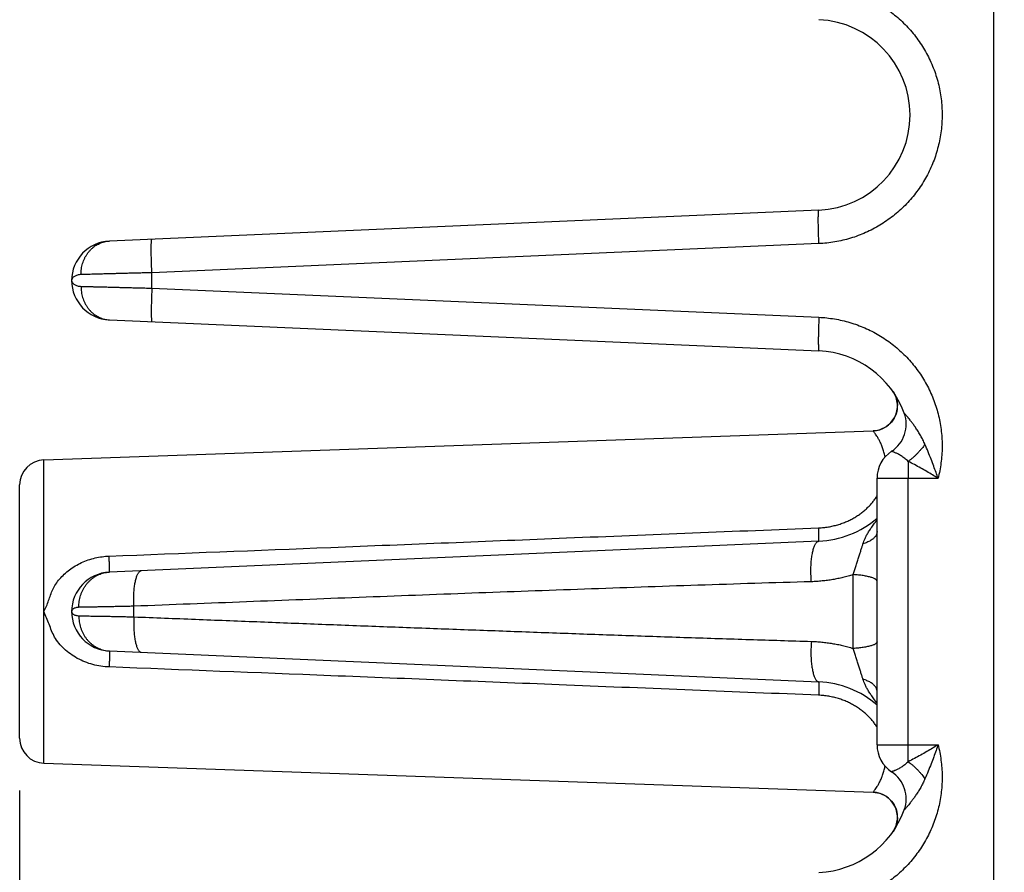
# Model space of a CAD drawing. Header units: inches. Extents: x 0 to 22, y 0 to 17.
# Tile 18 of 38: x 9.7 to 10.8, y 5.7 to 6.7. Entities that reach past the tile are written whole.
import ezdxf

# ---------------------------------------------------------------- set-up
doc = ezdxf.new("R2010")
doc.units = ezdxf.units.IN
doc.header["$LTSCALE"] = 1.21
doc.header["$MEASUREMENT"] = 0
doc.layers.get('0').update_dxf_attribs({"linetype": 'CONTINUOUS'})
doc.layers.add('DIMENSIONS', color=7, linetype='CONTINUOUS')
doc.styles.get("Standard").update_dxf_attribs({"font": 'txt', "width": 0.8})
doc.dimstyles.new('DIMSTYLE_1', dxfattribs={"dimtxt": 0.125, "dimasz": 0.18, "dimexe": 0.18, "dimexo": 0.0625, "dimgap": 0.09, "dimtad": 0, "dimtih": 1, "dimtoh": 1, "dimdec": 3, "dimzin": 4, "dimdsep": 46, "dimtxsty": 'STANDARD', "dimblk": '_FILLED', "dimblk1": '_FILLED', "dimblk2": '_FILLED', "dimcen": 0.09, "dimadec": 0, "dimazin": 0, "dimtp": 0.01, "dimtm": 0.01, "dimtfac": 1, "dimtdec": 3, "dimtofl": 0, "dimtmove": 0, "dimatfit": 3, "dimldrblk": '_FILLED', "dimfxl": 1, "dimtolj": 1, "dimtzin": 4, "dimarcsym": 0})

# ---------------------------------------------------------------- blocks, each defined once
blk = doc.blocks.new('_FILLED')
at = {"color": 0, "linetype": 'BYBLOCK'}
blk.add_solid([(0, 0), (-1, 0.1736), (-1, -0.1736)], dxfattribs=at)
blk = doc.blocks.new('*D5')
at = {"layer": 'DIMENSIONS', "color": 2, "linetype": 'CONTINUOUS'}
for p, q in [((12.6953, 6.5329), (12.6953, 2.6041)), ((9.6513, 5.7506), (9.6513, 2.6041)), ((9.6513, 2.7291), (10.4247, 2.7291)), ((12.6953, 2.7291), (11.8747, 2.7291))]:
    blk.add_line(p, q, dxfattribs=at)
at = {"layer": 'DIMENSIONS', "color": 2, "linetype": 'CONTINUOUS', "xscale": 0.18, "yscale": 0.18, "zscale": 0.18, "rotation": 180}
blk.add_blockref('_FILLED', (9.6513, 2.7291), dxfattribs=at)
at = {"layer": 'DIMENSIONS', "color": 2, "linetype": 'CONTINUOUS', "xscale": 0.18, "yscale": 0.18, "zscale": 0.18}
blk.add_blockref('_FILLED', (12.6953, 2.7291), dxfattribs=at)
at = {"layer": 'DIMENSIONS', "color": 2, "linetype": 'CONTINUOUS', "width": 0.8}
for s, p in [('[', (11.1122, 2.6666)), (']', (11.7122, 2.6666)), ('3.044', (10.4872, 2.6666)), ('77.32', (11.2122, 2.6666))]:
    blk.add_text(s, height=0.125, dxfattribs=at).set_placement(p)

msp = doc.modelspace()

# ---------------------------------------------------------------- linework, layer by layer
at = {"color": 7, "linetype": 'CONTINUOUS'}
for p, q in [((10.8133, 4.2291), (10.8133, 7.7791)), ((10.6046, 6.4431), (9.7583, 6.4061)), ((10.6046, 6.4031), (9.809, 6.3684)), ((9.809, 6.3499), (9.809, 6.3684)), ((9.7133, 6.3591), (9.7133, 6.3591)), ((9.809, 6.3499), (10.6046, 6.3152)), ((9.7583, 6.3122), (10.6046, 6.2752)), ((9.6803, 6.1452), (10.6692, 6.1797)), ((9.6803, 5.7831), (9.6803, 6.1452)), ((10.674, 5.8052), (10.674, 6.1231)), ((10.674, 6.1231), (10.7467, 6.1231)), ((10.7109, 5.8052), (10.7109, 6.1231)), ((9.6513, 5.8131), (9.6513, 6.1152)), ((10.6046, 6.0481), (9.7583, 6.0111)), ((10.6454, 5.9201), (10.6454, 6.0082)), ((9.7875, 5.9578), (9.7875, 5.9705)), ((9.7133, 5.9641), (9.7133, 5.9641)), ((9.7583, 5.9172), (10.6046, 5.8802)), ((10.674, 5.8052), (10.7467, 5.8052)), ((9.6803, 5.7831), (10.6692, 5.7486)), ((10.6692, 5.7486), (10.6716, 5.7484)), ((10.6743, 5.748), (10.6771, 5.7473)), ((10.687, 5.742), (10.6891, 5.7401)), ((10.6891, 5.7401), (10.691, 5.7381)), ((10.691, 5.7381), (10.6927, 5.7359)), ((10.6927, 5.7359), (10.6942, 5.7335)), ((10.6942, 5.7335), (10.6955, 5.731)), ((10.6955, 5.731), (10.6966, 5.7283)), ((10.6966, 5.7284), (10.6974, 5.7256)), ((10.6973, 5.7256), (10.6979, 5.7229)), ((10.6979, 5.7229), (10.6981, 5.7201)), ((10.6981, 5.7201), (10.6982, 5.7172)), ((10.6966, 5.709), (10.6956, 5.7063)), ((10.6974, 5.7117), (10.6966, 5.709)), ((10.6979, 5.7145), (10.6974, 5.7117)), ((10.6982, 5.7173), (10.6979, 5.7144)), ((10.6943, 5.7038), (10.693, 5.7018)), ((10.6956, 5.7064), (10.6943, 5.7038))]:
    msp.add_line(p, q, dxfattribs=at)
for points in [[(10.6928, 6.2268), (10.6943, 6.2245), (10.6956, 6.222), (10.6966, 6.2193), (10.6974, 6.2166), (10.6979, 6.2139), (10.6982, 6.211), (10.6981, 6.2082), (10.6979, 6.2054), (10.6974, 6.2027), (10.6966, 6.1999), (10.6955, 6.1973), (10.6942, 6.1948), (10.6927, 6.1924), (10.691, 6.1902), (10.6891, 6.1881), (10.687, 6.1863), (10.6847, 6.1846), (10.6823, 6.1832), (10.6797, 6.182)], [(10.6797, 6.182), (10.6771, 6.181), (10.6743, 6.1803), (10.6716, 6.1799), (10.6692, 6.1797)], [(10.6716, 5.7484), (10.6743, 5.748), (10.6771, 5.7473), (10.6797, 5.7463)], [(10.6797, 5.7463), (10.6823, 5.7451), (10.6847, 5.7437), (10.687, 5.742)]]:
    msp.add_lwpolyline(points, dxfattribs=at)
for centre, radius, start, end in [((10.5996, 6.5566), 0.1137, 272.5, 87.5), ((9.7603, 6.3591), 0.047, 92.4972, 267.4997), ((10.5996, 6.1616), 0.1137, 20.1643, 87.5), ((10.6682, 6.2097), 0.03, 271.9987, 34.3471), ((10.6701, 6.1875), 0.0386, 303.3294, 20.1662), ((10.7125, 6.1231), 0.0386, 123.3294, 180), ((9.6813, 6.1152), 0.03, 92, 180), ((10.5996, 6.1616), 0.1137, 272.5, 310.828), ((9.7603, 5.9641), 0.047, 92.5, 267.5), ((10.5996, 5.7666), 0.1137, 49.1718, 87.5), ((9.6813, 5.8131), 0.03, 180, 268), ((10.7125, 5.8052), 0.0386, 180, 236.6706), ((10.6701, 5.7407), 0.0386, 339.8341, 56.6706), ((10.6682, 5.7186), 0.03, 325.6798, 88.002), ((10.5996, 5.7666), 0.1137, 272.5, 339.8358)]:
    msp.add_arc(centre, radius, start, end, dxfattribs=at)
for points, knots in [([(10.6046, 6.7102), (10.6078, 6.7101), (10.6142, 6.7096), (10.6237, 6.7083), (10.6331, 6.7064), (10.6423, 6.7039), (10.6514, 6.7008), (10.6603, 6.6972), (10.669, 6.693), (10.6773, 6.6883), (10.6854, 6.6831), (10.6931, 6.6774), (10.7005, 6.6712), (10.7074, 6.6646), (10.7139, 6.6576), (10.72, 6.6502), (10.7256, 6.6424), (10.7307, 6.6343), (10.7352, 6.6259), (10.7393, 6.6172), (10.7428, 6.6083), (10.7457, 6.5992), (10.7481, 6.5899), (10.7498, 6.5805), (10.751, 6.571), (10.7516, 6.5614), (10.7516, 6.5518), (10.751, 6.5423), (10.7498, 6.5328), (10.748, 6.5234), (10.7457, 6.5141), (10.7428, 6.505), (10.7393, 6.4961), (10.7352, 6.4874), (10.7306, 6.479), (10.7256, 6.4709), (10.72, 6.4631), (10.7139, 6.4557), (10.7074, 6.4486), (10.7004, 6.442), (10.6931, 6.4359), (10.6854, 6.4302), (10.6773, 6.425), (10.669, 6.4203), (10.6603, 6.4161), (10.6514, 6.4125), (10.6423, 6.4094), (10.6331, 6.4069), (10.6237, 6.405), (10.6142, 6.4037), (10.6078, 6.4032), (10.6046, 6.4031)], [0, 0, 0, 0, 0.020384, 0.040817, 0.061273, 0.081726, 0.102164, 0.122596, 0.143028, 0.163459, 0.183886, 0.204306, 0.224722, 0.245133, 0.26554, 0.285944, 0.306343, 0.326738, 0.34713, 0.36752, 0.387907, 0.408293, 0.428677, 0.44906, 0.469443, 0.489826, 0.510208, 0.530591, 0.550974, 0.571357, 0.591742, 0.612127, 0.632514, 0.652903, 0.673295, 0.693689, 0.714087, 0.734489, 0.754895, 0.775305, 0.795719, 0.816139, 0.836565, 0.856995, 0.877426, 0.897856, 0.918294, 0.938746, 0.959197, 0.979624, 1, 1, 1, 1]), ([(10.6046, 6.4031), (10.6045, 6.4043), (10.6045, 6.4066), (10.6043, 6.41), (10.6042, 6.4134), (10.6041, 6.4167), (10.604, 6.4199), (10.604, 6.423), (10.6039, 6.4259), (10.6039, 6.4287), (10.6039, 6.4313), (10.6039, 6.4336), (10.6039, 6.4357), (10.604, 6.4376), (10.604, 6.4392), (10.6041, 6.4405), (10.6042, 6.4416), (10.6043, 6.4424), (10.6044, 6.4428), (10.6045, 6.4431), (10.6046, 6.4431)], [0, 0, 0, 0, 0.086901, 0.173129, 0.258031, 0.340963, 0.421297, 0.498426, 0.571764, 0.640759, 0.704887, 0.763666, 0.816653, 0.863452, 0.903716, 0.937151, 0.963528, 0.982695, 0.994642, 1, 1, 1, 1]), ([(9.7245, 6.3661), (9.7245, 6.3673), (9.7246, 6.3695), (9.7249, 6.3729), (9.7255, 6.3762), (9.7264, 6.3795), (9.7275, 6.3827), (9.7288, 6.3857), (9.7304, 6.3886), (9.7322, 6.3913), (9.7341, 6.3939), (9.7363, 6.3962), (9.7386, 6.3984), (9.7411, 6.4003), (9.7438, 6.4019), (9.7465, 6.4033), (9.7494, 6.4045), (9.7523, 6.4053), (9.7553, 6.4059), (9.7573, 6.4061), (9.7583, 6.4061)], [0, 0, 0, 0, 0.058843, 0.117555, 0.176052, 0.234253, 0.292085, 0.349484, 0.406398, 0.462787, 0.518625, 0.573904, 0.628629, 0.682822, 0.736524, 0.789787, 0.842681, 0.895286, 0.947693, 1, 1, 1, 1]), ([(9.809, 6.3684), (9.8089, 6.3695), (9.8088, 6.3718), (9.8087, 6.3753), (9.8086, 6.3787), (9.8085, 6.382), (9.8084, 6.3852), (9.8083, 6.3883), (9.8083, 6.3912), (9.8083, 6.394), (9.8082, 6.3965), (9.8083, 6.3989), (9.8083, 6.401), (9.8083, 6.4029), (9.8084, 6.4045), (9.8085, 6.4058), (9.8086, 6.4068), (9.8087, 6.4076), (9.8088, 6.4081), (9.8089, 6.4083), (9.809, 6.4083)], [0, 0, 0, 0, 0.086901, 0.173129, 0.258031, 0.340963, 0.421298, 0.498426, 0.571765, 0.640759, 0.704888, 0.763667, 0.816654, 0.863453, 0.903716, 0.937152, 0.963529, 0.982695, 0.994642, 1, 1, 1, 1]), ([(9.7245, 6.3661), (9.7238, 6.3661), (9.7223, 6.366), (9.7202, 6.3656), (9.7183, 6.3649), (9.7166, 6.364), (9.7152, 6.363), (9.7141, 6.3618), (9.7135, 6.3605), (9.7133, 6.3596), (9.7133, 6.3592)], [0, 0, 0, 0, 0.154146, 0.304815, 0.448153, 0.58107, 0.701671, 0.810222, 0.908679, 1, 1, 1, 1]), ([(9.809, 6.3684), (9.8068, 6.3683), (9.8024, 6.3682), (9.796, 6.368), (9.7895, 6.3678), (9.7832, 6.3677), (9.7771, 6.3675), (9.771, 6.3674), (9.7652, 6.3672), (9.7596, 6.3671), (9.7542, 6.3669), (9.749, 6.3668), (9.7442, 6.3667), (9.7396, 6.3665), (9.7353, 6.3664), (9.7314, 6.3663), (9.7278, 6.3662), (9.7256, 6.3662), (9.7245, 6.3661)], [0, 0, 0, 0, 0.077517, 0.15446, 0.230479, 0.305247, 0.378453, 0.449795, 0.518978, 0.585714, 0.649721, 0.710728, 0.768473, 0.822707, 0.873189, 0.919698, 0.962031, 1, 1, 1, 1]), ([(9.7133, 6.3591), (9.7133, 6.3587), (9.7135, 6.3578), (9.7141, 6.3565), (9.7152, 6.3553), (9.7166, 6.3542), (9.7183, 6.3534), (9.7202, 6.3527), (9.7223, 6.3523), (9.7238, 6.3522), (9.7245, 6.3521)], [0, 0, 0, 0, 0.090414, 0.189012, 0.297597, 0.418302, 0.551295, 0.694711, 0.845551, 1, 1, 1, 1]), ([(9.7245, 6.3521), (9.7245, 6.351), (9.7246, 6.3487), (9.7249, 6.3454), (9.7255, 6.342), (9.7264, 6.3388), (9.7275, 6.3356), (9.7288, 6.3326), (9.7304, 6.3297), (9.7322, 6.3269), (9.7341, 6.3244), (9.7363, 6.322), (9.7386, 6.3199), (9.7411, 6.318), (9.7438, 6.3163), (9.7465, 6.3149), (9.7494, 6.3138), (9.7523, 6.313), (9.7553, 6.3124), (9.7573, 6.3122), (9.7583, 6.3122)], [0, 0, 0, 0, 0.058842, 0.117555, 0.176052, 0.234253, 0.292085, 0.349484, 0.406397, 0.462786, 0.518625, 0.573904, 0.628628, 0.682822, 0.736523, 0.789786, 0.84268, 0.895286, 0.947693, 1, 1, 1, 1]), ([(9.7245, 6.3521), (9.7256, 6.3521), (9.7278, 6.3521), (9.7314, 6.352), (9.7353, 6.3519), (9.7396, 6.3517), (9.7442, 6.3516), (9.749, 6.3515), (9.7542, 6.3514), (9.7596, 6.3512), (9.7652, 6.3511), (9.771, 6.3509), (9.7771, 6.3508), (9.7832, 6.3506), (9.7895, 6.3504), (9.796, 6.3503), (9.8024, 6.3501), (9.8068, 6.35), (9.809, 6.3499)], [0, 0, 0, 0, 0.037969, 0.080302, 0.126811, 0.177293, 0.231526, 0.289271, 0.350278, 0.414285, 0.481021, 0.550204, 0.621546, 0.694753, 0.76952, 0.84554, 0.922483, 1, 1, 1, 1]), ([(9.809, 6.3499), (9.8089, 6.3488), (9.8088, 6.3465), (9.8087, 6.343), (9.8086, 6.3396), (9.8085, 6.3363), (9.8084, 6.3331), (9.8083, 6.33), (9.8083, 6.3271), (9.8083, 6.3243), (9.8082, 6.3218), (9.8083, 6.3194), (9.8083, 6.3173), (9.8083, 6.3154), (9.8084, 6.3138), (9.8085, 6.3125), (9.8086, 6.3114), (9.8087, 6.3107), (9.8088, 6.3102), (9.8089, 6.31), (9.809, 6.31)], [0, 0, 0, 0, 0.086901, 0.173129, 0.258031, 0.340963, 0.421298, 0.498426, 0.571765, 0.640759, 0.704888, 0.763667, 0.816654, 0.863453, 0.903716, 0.937152, 0.963529, 0.982695, 0.994642, 1, 1, 1, 1]), ([(10.6046, 6.3152), (10.6045, 6.314), (10.6045, 6.3117), (10.6043, 6.3083), (10.6042, 6.3049), (10.6041, 6.3016), (10.604, 6.2984), (10.604, 6.2953), (10.6039, 6.2924), (10.6039, 6.2896), (10.6039, 6.287), (10.6039, 6.2847), (10.6039, 6.2826), (10.604, 6.2807), (10.604, 6.2791), (10.6041, 6.2777), (10.6042, 6.2767), (10.6043, 6.2759), (10.6044, 6.2755), (10.6045, 6.2752), (10.6046, 6.2752)], [0, 0, 0, 0, 0.086901, 0.173129, 0.258031, 0.340963, 0.421297, 0.498426, 0.571765, 0.640759, 0.704887, 0.763666, 0.816653, 0.863452, 0.903716, 0.937151, 0.963528, 0.982695, 0.994642, 1, 1, 1, 1]), ([(10.6046, 6.3152), (10.6077, 6.3151), (10.6139, 6.3146), (10.6232, 6.3133), (10.6324, 6.3115), (10.6416, 6.3091), (10.6506, 6.3061), (10.6594, 6.3026), (10.6679, 6.2986), (10.6762, 6.294), (10.6842, 6.2889), (10.6919, 6.2834), (10.6992, 6.2774), (10.7061, 6.2709), (10.7126, 6.2641), (10.7187, 6.2568), (10.7243, 6.2492), (10.7295, 6.2413), (10.7341, 6.233), (10.7383, 6.2245), (10.7418, 6.2158), (10.7449, 6.2068), (10.7474, 6.1977), (10.7493, 6.1884), (10.7507, 6.1791), (10.7515, 6.1696), (10.7517, 6.1602), (10.7513, 6.1507), (10.7503, 6.1414), (10.7488, 6.1321), (10.7474, 6.1261), (10.7467, 6.1231)], [0, 0, 0, 0, 0.034029, 0.068256, 0.102644, 0.137154, 0.171744, 0.206372, 0.240997, 0.275581, 0.310127, 0.344655, 0.379186, 0.413733, 0.448296, 0.482865, 0.517436, 0.552001, 0.586554, 0.621089, 0.6556, 0.690105, 0.724626, 0.759188, 0.793792, 0.8284, 0.86297, 0.897457, 0.931818, 0.966012, 1, 1, 1, 1]), ([(10.7311, 6.1637), (10.7303, 6.1655), (10.7287, 6.1689), (10.7261, 6.1739), (10.7233, 6.1786), (10.7205, 6.1828), (10.7178, 6.1866), (10.7155, 6.1897), (10.7135, 6.1923), (10.7117, 6.1945), (10.7103, 6.1962), (10.7092, 6.1975), (10.7083, 6.1986), (10.7076, 6.1994), (10.7071, 6.2), (10.7067, 6.2004), (10.7065, 6.2007), (10.7064, 6.2008), (10.7064, 6.2008)], [0, 0, 0, 0, 0.127524, 0.254616, 0.377929, 0.493461, 0.596186, 0.683734, 0.756778, 0.81728, 0.866689, 0.906187, 0.937056, 0.960519, 0.977685, 0.989497, 0.996836, 1, 1, 1, 1]), ([(10.6835, 6.1484), (10.6833, 6.1496), (10.6827, 6.1525), (10.6815, 6.1569), (10.6798, 6.1617), (10.6779, 6.166), (10.6759, 6.1698), (10.674, 6.173), (10.6724, 6.1755), (10.6711, 6.1773), (10.6701, 6.1786), (10.6695, 6.1793), (10.6693, 6.1796), (10.6692, 6.1797)], [0, 0, 0, 0, 0.104775, 0.254605, 0.400564, 0.538753, 0.663516, 0.769875, 0.855722, 0.9207, 0.965582, 0.991604, 1, 1, 1, 1]), ([(10.7111, 6.1432), (10.7105, 6.1439), (10.7091, 6.1451), (10.707, 6.1469), (10.7049, 6.1485), (10.7028, 6.1498), (10.7008, 6.1511), (10.6989, 6.1521), (10.6972, 6.1529), (10.6956, 6.1536), (10.6944, 6.1542), (10.6933, 6.1546), (10.6925, 6.1549), (10.6919, 6.1551), (10.6915, 6.1552), (10.6914, 6.1553), (10.6913, 6.1553)], [0, 0, 0, 0, 0.118444, 0.235915, 0.350149, 0.458888, 0.560192, 0.652526, 0.734752, 0.806137, 0.866261, 0.914987, 0.952458, 0.978956, 0.994727, 1, 1, 1, 1]), ([(10.7311, 6.1637), (10.7305, 6.1629), (10.7293, 6.1612), (10.7274, 6.1587), (10.7253, 6.1563), (10.7231, 6.1539), (10.7209, 6.1515), (10.7185, 6.1493), (10.7161, 6.1472), (10.7136, 6.1451), (10.712, 6.1439), (10.7111, 6.1432)], [0, 0, 0, 0, 0.107157, 0.216805, 0.32832, 0.441058, 0.55436, 0.667564, 0.780006, 0.891031, 1, 1, 1, 1]), ([(10.7467, 6.1231), (10.7459, 6.1254), (10.7442, 6.1302), (10.7414, 6.1378), (10.7383, 6.1461), (10.7349, 6.1548), (10.7324, 6.1607), (10.7311, 6.1637)], [0, 0, 0, 0, 0.168137, 0.35484, 0.557501, 0.773468, 1, 1, 1, 1]), ([(10.7111, 6.1432), (10.7111, 6.1425), (10.7111, 6.1409), (10.711, 6.1385), (10.711, 6.136), (10.7109, 6.1335), (10.7109, 6.1309), (10.7109, 6.1283), (10.7109, 6.1257), (10.7109, 6.1239), (10.7109, 6.1231)], [0, 0, 0, 0, 0.115282, 0.234332, 0.356614, 0.481684, 0.609136, 0.738384, 0.868845, 1, 1, 1, 1]), ([(10.7467, 6.1231), (10.7445, 6.1244), (10.7401, 6.1272), (10.7332, 6.1313), (10.726, 6.1354), (10.7187, 6.1394), (10.7136, 6.142), (10.7111, 6.1432)], [0, 0, 0, 0, 0.187729, 0.384219, 0.586906, 0.793083, 1, 1, 1, 1]), ([(10.6043, 6.064), (10.6063, 6.0641), (10.6101, 6.0643), (10.6159, 6.0651), (10.6216, 6.0662), (10.6271, 6.0677), (10.6325, 6.0694), (10.6377, 6.0715), (10.6427, 6.0738), (10.6474, 6.0764), (10.6518, 6.0792), (10.656, 6.0823), (10.6599, 6.0855), (10.6635, 6.0889), (10.6669, 6.0925), (10.6699, 6.0962), (10.6723, 6.0994), (10.6736, 6.1014), (10.674, 6.1021)], [0, 0, 0, 0, 0.07054, 0.141039, 0.211209, 0.280769, 0.34946, 0.417024, 0.483245, 0.548106, 0.611672, 0.674008, 0.735233, 0.795476, 0.854839, 0.913475, 0.971614, 1, 1, 1, 1]), ([(10.6571, 6.0448), (10.6574, 6.0458), (10.6582, 6.0481), (10.6596, 6.0515), (10.6616, 6.0553), (10.6639, 6.0593), (10.6668, 6.0638), (10.6702, 6.0685), (10.6727, 6.0718), (10.674, 6.0734)], [0, 0, 0, 0, 0.099022, 0.210536, 0.336091, 0.476993, 0.63455, 0.809792, 1, 1, 1, 1]), ([(9.758, 6.0303), (9.8461, 6.0337), (10.028, 6.0409), (10.3101, 6.0522), (10.5041, 6.06), (10.6043, 6.064)], [0, 0, 0, 0, 0.312217, 0.64467, 1, 1, 1, 1]), ([(10.6046, 6.0481), (10.6046, 6.0481), (10.6046, 6.0483), (10.6047, 6.0486), (10.6047, 6.0492), (10.6047, 6.0501), (10.6047, 6.0511), (10.6047, 6.0524), (10.6046, 6.0539), (10.6046, 6.0556), (10.6045, 6.0575), (10.6045, 6.0595), (10.6044, 6.0617), (10.6044, 6.0632), (10.6043, 6.064)], [0, 0, 0, 0, 0.008137, 0.031193, 0.069235, 0.121993, 0.189051, 0.269871, 0.363798, 0.47007, 0.587825, 0.716107, 0.853872, 1, 1, 1, 1]), ([(10.674, 6.0595), (10.674, 6.059), (10.6739, 6.058), (10.6735, 6.0566), (10.6728, 6.0551), (10.672, 6.0538), (10.6708, 6.0524), (10.6695, 6.0511), (10.6679, 6.0499), (10.6661, 6.0487), (10.6641, 6.0476), (10.6619, 6.0466), (10.6596, 6.0456), (10.6579, 6.0451), (10.6571, 6.0448)], [0, 0, 0, 0, 0.06076, 0.122976, 0.18797, 0.256838, 0.330408, 0.409251, 0.493707, 0.583916, 0.67986, 0.781381, 0.888214, 1, 1, 1, 1]), ([(10.5956, 5.9997), (10.5955, 6.0009), (10.5953, 6.0033), (10.5952, 6.0069), (10.5951, 6.0105), (10.5951, 6.014), (10.5951, 6.0175), (10.5953, 6.0209), (10.5955, 6.0242), (10.5959, 6.0273), (10.5963, 6.0303), (10.5967, 6.0332), (10.5973, 6.0358), (10.5979, 6.0382), (10.5985, 6.0404), (10.5993, 6.0423), (10.6, 6.044), (10.6009, 6.0454), (10.6017, 6.0465), (10.6026, 6.0474), (10.6036, 6.0479), (10.6043, 6.048), (10.6046, 6.0481)], [0, 0, 0, 0, 0.069635, 0.139607, 0.209439, 0.278653, 0.346778, 0.413352, 0.477927, 0.540076, 0.599393, 0.655503, 0.708065, 0.756779, 0.801398, 0.841737, 0.877695, 0.909286, 0.936687, 0.960325, 0.981002, 1, 1, 1, 1]), ([(10.6454, 6.0082), (10.6459, 6.0098), (10.6469, 6.013), (10.6485, 6.018), (10.6501, 6.0231), (10.6517, 6.028), (10.6533, 6.0328), (10.6547, 6.0372), (10.656, 6.0412), (10.6567, 6.0436), (10.6571, 6.0448)], [0, 0, 0, 0, 0.130626, 0.267718, 0.407158, 0.544769, 0.676325, 0.798277, 0.907221, 1, 1, 1, 1]), ([(9.6803, 5.9641), (9.6823, 5.9684), (9.6862, 5.977), (9.6901, 5.991), (9.6988, 6.0035), (9.7105, 6.0145), (9.725, 6.0231), (9.7411, 6.0286), (9.7524, 6.0301), (9.758, 6.0303)], [0, 0, 0, 0, 0.129234, 0.256168, 0.392605, 0.538477, 0.691607, 0.847414, 1, 1, 1, 1]), ([(9.7583, 6.0111), (9.7583, 6.0111), (9.7583, 6.0114), (9.7584, 6.0117), (9.7584, 6.0124), (9.7584, 6.0132), (9.7584, 6.0143), (9.7584, 6.0157), (9.7584, 6.0172), (9.7584, 6.019), (9.7583, 6.021), (9.7583, 6.0231), (9.7582, 6.0254), (9.7581, 6.0278), (9.7581, 6.0294), (9.758, 6.0303)], [0, 0, 0, 0, 0.007298, 0.027463, 0.060651, 0.106628, 0.165021, 0.235341, 0.316993, 0.409282, 0.511425, 0.622549, 0.741708, 0.867884, 1, 1, 1, 1]), ([(9.7219, 5.9692), (9.7219, 5.9704), (9.722, 5.9728), (9.7224, 5.9763), (9.723, 5.9798), (9.7239, 5.9832), (9.7251, 5.9865), (9.7266, 5.9897), (9.7282, 5.9927), (9.7301, 5.9956), (9.7323, 5.9983), (9.7346, 6.0007), (9.7371, 6.003), (9.7398, 6.005), (9.7426, 6.0067), (9.7456, 6.0082), (9.7487, 6.0094), (9.7518, 6.0103), (9.755, 6.0109), (9.7572, 6.0111), (9.7583, 6.0111)], [0, 0, 0, 0, 0.058056, 0.116015, 0.173809, 0.231378, 0.288664, 0.34562, 0.402205, 0.458389, 0.514154, 0.569493, 0.624412, 0.678928, 0.733072, 0.786885, 0.84042, 0.893738, 0.946907, 1, 1, 1, 1]), ([(9.7875, 5.9705), (9.7874, 5.9716), (9.7873, 5.9739), (9.7873, 5.9773), (9.7873, 5.9807), (9.7874, 5.984), (9.7876, 5.9873), (9.7879, 5.9904), (9.7882, 5.9934), (9.7886, 5.9962), (9.789, 5.9989), (9.7896, 6.0013), (9.7901, 6.0036), (9.7908, 6.0056), (9.7915, 6.0074), (9.7922, 6.009), (9.793, 6.0103), (9.7938, 6.0114), (9.7946, 6.0121), (9.7955, 6.0126), (9.7961, 6.0128), (9.7964, 6.0128)], [0, 0, 0, 0, 0.076677, 0.152881, 0.228124, 0.301928, 0.373829, 0.443375, 0.510137, 0.573713, 0.633728, 0.689846, 0.741772, 0.789265, 0.832151, 0.87034, 0.903862, 0.932918, 0.957971, 0.979877, 1, 1, 1, 1]), ([(10.6454, 6.0082), (10.6434, 6.0075), (10.6394, 6.0063), (10.6333, 6.0048), (10.6272, 6.0034), (10.6211, 6.0022), (10.6148, 6.0013), (10.6085, 6.0006), (10.6021, 6), (10.5978, 5.9998), (10.5956, 5.9997)], [0, 0, 0, 0, 0.123132, 0.24667, 0.370451, 0.494319, 0.618347, 0.743332, 0.87023, 1, 1, 1, 1]), ([(10.674, 6.0002), (10.674, 6.0004), (10.6738, 6.0009), (10.6734, 6.0017), (10.6726, 6.0024), (10.6716, 6.0031), (10.6703, 6.0037), (10.6687, 6.0044), (10.6669, 6.005), (10.6649, 6.0055), (10.6626, 6.006), (10.6601, 6.0065), (10.6575, 6.007), (10.6546, 6.0074), (10.6517, 6.0077), (10.6485, 6.008), (10.6464, 6.0081), (10.6454, 6.0082)], [0, 0, 0, 0, 0.023942, 0.051256, 0.084218, 0.124019, 0.171177, 0.225824, 0.287859, 0.357022, 0.432942, 0.515155, 0.603128, 0.696262, 0.793913, 0.89539, 1, 1, 1, 1]), ([(10.5956, 5.9997), (10.5731, 5.9991), (10.528, 5.9977), (10.4603, 5.9955), (10.3926, 5.9932), (10.3251, 5.9908), (10.2578, 5.9884), (10.1906, 5.986), (10.1234, 5.9835), (10.0561, 5.9809), (9.989, 5.9783), (9.9219, 5.9757), (9.8547, 5.9731), (9.8099, 5.9713), (9.7875, 5.9705)], [0, 0, 0, 0, 0.083527, 0.167379, 0.251248, 0.334827, 0.417953, 0.500987, 0.58426, 0.667562, 0.750654, 0.833636, 0.916691, 1, 1, 1, 1]), ([(9.7219, 5.9692), (9.7213, 5.9692), (9.72, 5.9691), (9.7182, 5.9687), (9.7165, 5.9681), (9.7152, 5.9673), (9.7141, 5.9664), (9.7135, 5.9653), (9.7133, 5.9645), (9.7133, 5.9641)], [0, 0, 0, 0, 0.18179, 0.355339, 0.515451, 0.658801, 0.785014, 0.896791, 1, 1, 1, 1]), ([(9.7875, 5.9705), (9.7853, 5.9704), (9.7809, 5.9703), (9.7745, 5.9702), (9.7683, 5.9701), (9.7623, 5.9699), (9.7566, 5.9698), (9.7511, 5.9697), (9.7459, 5.9696), (9.741, 5.9695), (9.7364, 5.9694), (9.7323, 5.9694), (9.7285, 5.9693), (9.7251, 5.9692), (9.7229, 5.9692), (9.7219, 5.9692)], [0, 0, 0, 0, 0.100147, 0.197996, 0.293048, 0.38484, 0.472941, 0.55694, 0.636446, 0.711086, 0.780509, 0.844393, 0.902444, 0.954392, 1, 1, 1, 1]), ([(9.758, 5.898), (9.7515, 5.8983), (9.7383, 5.9002), (9.7198, 5.9075), (9.7042, 5.9188), (9.6923, 5.9328), (9.6866, 5.949), (9.6823, 5.959), (9.6803, 5.9641)], [0, 0, 0, 0, 0.178439, 0.360437, 0.536401, 0.700377, 0.850788, 1, 1, 1, 1]), ([(9.7133, 5.9641), (9.7133, 5.9638), (9.7135, 5.963), (9.7141, 5.9619), (9.7152, 5.961), (9.7165, 5.9602), (9.7182, 5.9596), (9.72, 5.9592), (9.7213, 5.9591), (9.7219, 5.9591)], [0, 0, 0, 0, 0.103206, 0.214774, 0.340842, 0.484306, 0.64467, 0.818291, 1, 1, 1, 1]), ([(9.7219, 5.9591), (9.7219, 5.9579), (9.722, 5.9555), (9.7224, 5.952), (9.723, 5.9485), (9.7239, 5.9451), (9.7251, 5.9418), (9.7266, 5.9386), (9.7282, 5.9356), (9.7301, 5.9327), (9.7323, 5.93), (9.7346, 5.9275), (9.7371, 5.9253), (9.7398, 5.9233), (9.7426, 5.9216), (9.7456, 5.9201), (9.7487, 5.9189), (9.7518, 5.918), (9.755, 5.9174), (9.7572, 5.9172), (9.7583, 5.9172)], [0, 0, 0, 0, 0.058057, 0.116016, 0.173811, 0.231379, 0.288666, 0.345622, 0.402207, 0.458391, 0.514156, 0.569495, 0.624414, 0.67893, 0.733073, 0.786886, 0.840421, 0.893739, 0.946907, 1, 1, 1, 1]), ([(9.7219, 5.9591), (9.7229, 5.9591), (9.7251, 5.959), (9.7285, 5.959), (9.7323, 5.9589), (9.7364, 5.9588), (9.741, 5.9588), (9.7459, 5.9587), (9.7511, 5.9586), (9.7566, 5.9585), (9.7623, 5.9584), (9.7683, 5.9582), (9.7745, 5.9581), (9.7809, 5.958), (9.7853, 5.9579), (9.7875, 5.9578)], [0, 0, 0, 0, 0.045608, 0.097557, 0.155607, 0.219491, 0.288914, 0.363554, 0.44306, 0.527059, 0.61516, 0.706951, 0.802004, 0.899853, 1, 1, 1, 1]), ([(9.7875, 5.9578), (9.7874, 5.9567), (9.7873, 5.9544), (9.7873, 5.951), (9.7873, 5.9476), (9.7874, 5.9443), (9.7876, 5.941), (9.7879, 5.9379), (9.7882, 5.9349), (9.7886, 5.9321), (9.789, 5.9294), (9.7896, 5.927), (9.7901, 5.9247), (9.7908, 5.9226), (9.7915, 5.9208), (9.7922, 5.9193), (9.793, 5.918), (9.7938, 5.9169), (9.7946, 5.9162), (9.7955, 5.9157), (9.7961, 5.9155), (9.7964, 5.9155)], [0, 0, 0, 0, 0.076679, 0.152883, 0.228128, 0.301934, 0.373835, 0.443382, 0.510145, 0.573721, 0.633736, 0.689853, 0.741778, 0.789271, 0.832156, 0.870344, 0.903865, 0.93292, 0.957972, 0.979877, 1, 1, 1, 1]), ([(9.7875, 5.9578), (9.8119, 5.9569), (9.8608, 5.9549), (9.9341, 5.9521), (10.0073, 5.9492), (10.0807, 5.9464), (10.1541, 5.9437), (10.2275, 5.941), (10.3008, 5.9383), (10.3744, 5.9357), (10.4481, 5.9332), (10.5219, 5.9308), (10.5711, 5.9293), (10.5956, 5.9285)], [0, 0, 0, 0, 0.090892, 0.18149, 0.272044, 0.362799, 0.453759, 0.544545, 0.635193, 0.726184, 0.817533, 0.908916, 1, 1, 1, 1]), ([(10.5956, 5.9285), (10.5955, 5.9273), (10.5953, 5.925), (10.5952, 5.9214), (10.5951, 5.9178), (10.5951, 5.9143), (10.5951, 5.9108), (10.5953, 5.9074), (10.5955, 5.9041), (10.5959, 5.901), (10.5963, 5.8979), (10.5967, 5.8951), (10.5973, 5.8925), (10.5979, 5.8901), (10.5985, 5.8879), (10.5993, 5.8859), (10.6, 5.8843), (10.6009, 5.8829), (10.6017, 5.8818), (10.6026, 5.8809), (10.6036, 5.8804), (10.6043, 5.8802), (10.6046, 5.8802)], [0, 0, 0, 0, 0.069633, 0.139603, 0.209433, 0.278645, 0.346769, 0.413341, 0.477916, 0.540064, 0.599382, 0.655492, 0.708054, 0.756769, 0.801388, 0.841729, 0.877689, 0.909281, 0.936683, 0.960323, 0.981001, 1, 1, 1, 1]), ([(10.5956, 5.9285), (10.5977, 5.9285), (10.6019, 5.9283), (10.6081, 5.9278), (10.6144, 5.927), (10.6206, 5.9261), (10.6267, 5.925), (10.6329, 5.9236), (10.6391, 5.922), (10.6433, 5.9208), (10.6454, 5.9201)], [0, 0, 0, 0, 0.124176, 0.248101, 0.371846, 0.495484, 0.619267, 0.744007, 0.870614, 1, 1, 1, 1]), ([(10.674, 5.9281), (10.674, 5.9279), (10.6738, 5.9273), (10.6734, 5.9266), (10.6726, 5.9259), (10.6716, 5.9252), (10.6703, 5.9246), (10.6687, 5.9239), (10.6669, 5.9233), (10.6649, 5.9228), (10.6626, 5.9222), (10.6601, 5.9218), (10.6575, 5.9213), (10.6546, 5.9209), (10.6516, 5.9206), (10.6485, 5.9203), (10.6464, 5.9202), (10.6454, 5.9201)], [0, 0, 0, 0, 0.023936, 0.051246, 0.084206, 0.124008, 0.171169, 0.225821, 0.287862, 0.357032, 0.432959, 0.515179, 0.603158, 0.696299, 0.793956, 0.895438, 1, 1, 1, 1]), ([(10.6571, 5.8835), (10.6567, 5.8846), (10.656, 5.8871), (10.6547, 5.8911), (10.6533, 5.8955), (10.6517, 5.9002), (10.6501, 5.9052), (10.6485, 5.9103), (10.6469, 5.9152), (10.6459, 5.9185), (10.6454, 5.9201)], [0, 0, 0, 0, 0.092985, 0.201934, 0.32378, 0.455215, 0.592758, 0.73219, 0.869302, 1, 1, 1, 1]), ([(9.7583, 5.9172), (9.7583, 5.9172), (9.7583, 5.9169), (9.7584, 5.9166), (9.7584, 5.9159), (9.7584, 5.9151), (9.7584, 5.9139), (9.7584, 5.9126), (9.7584, 5.911), (9.7584, 5.9093), (9.7583, 5.9073), (9.7583, 5.9052), (9.7582, 5.9029), (9.7581, 5.9005), (9.7581, 5.8988), (9.758, 5.898)], [0, 0, 0, 0, 0.007306, 0.027482, 0.06068, 0.106668, 0.165071, 0.235399, 0.317056, 0.409347, 0.511487, 0.622604, 0.74175, 0.867907, 1, 1, 1, 1]), ([(10.6043, 5.8643), (10.5041, 5.8683), (10.3101, 5.8761), (10.028, 5.8874), (9.8461, 5.8945), (9.758, 5.898)], [0, 0, 0, 0, 0.355331, 0.687795, 1, 1, 1, 1]), ([(10.6046, 5.8802), (10.6046, 5.8802), (10.6046, 5.88), (10.6047, 5.8797), (10.6047, 5.879), (10.6047, 5.8782), (10.6047, 5.8771), (10.6047, 5.8759), (10.6046, 5.8744), (10.6046, 5.8727), (10.6045, 5.8708), (10.6045, 5.8688), (10.6044, 5.8666), (10.6044, 5.8651), (10.6043, 5.8643)], [0, 0, 0, 0, 0.008139, 0.031197, 0.069241, 0.122001, 0.189061, 0.269881, 0.363809, 0.470081, 0.587835, 0.716115, 0.853876, 1, 1, 1, 1]), ([(10.674, 5.8688), (10.674, 5.8693), (10.6739, 5.8703), (10.6735, 5.8717), (10.6728, 5.8731), (10.672, 5.8745), (10.6708, 5.8759), (10.6695, 5.8772), (10.6679, 5.8784), (10.6661, 5.8796), (10.6641, 5.8807), (10.6619, 5.8817), (10.6596, 5.8827), (10.6579, 5.8832), (10.6571, 5.8835)], [0, 0, 0, 0, 0.060762, 0.12298, 0.187976, 0.256844, 0.330415, 0.409258, 0.493713, 0.583922, 0.679864, 0.781384, 0.888215, 1, 1, 1, 1]), ([(10.674, 5.8548), (10.6726, 5.8565), (10.6702, 5.8598), (10.6668, 5.8646), (10.6639, 5.869), (10.6616, 5.873), (10.6596, 5.8768), (10.6582, 5.8802), (10.6574, 5.8824), (10.6571, 5.8835)], [0, 0, 0, 0, 0.191718, 0.367007, 0.524079, 0.664629, 0.789985, 0.901301, 1, 1, 1, 1]), ([(10.674, 5.8262), (10.6739, 5.8263), (10.673, 5.8278), (10.6711, 5.8305), (10.668, 5.8344), (10.6647, 5.8382), (10.661, 5.8417), (10.6571, 5.8451), (10.6529, 5.8483), (10.6484, 5.8512), (10.6436, 5.8539), (10.6386, 5.8564), (10.6333, 5.8586), (10.6278, 5.8604), (10.6221, 5.8619), (10.6163, 5.8631), (10.6103, 5.8639), (10.6063, 5.8642), (10.6043, 5.8643)], [0, 0, 0, 0, 0.002731, 0.062419, 0.122559, 0.183351, 0.245032, 0.307735, 0.371572, 0.436679, 0.503139, 0.571007, 0.640313, 0.710881, 0.78243, 0.854671, 0.927301, 1, 1, 1, 1]), ([(10.7467, 5.8052), (10.7474, 5.8022), (10.7488, 5.7962), (10.7503, 5.7869), (10.7513, 5.7776), (10.7517, 5.7681), (10.7515, 5.7587), (10.7507, 5.7492), (10.7493, 5.7399), (10.7474, 5.7306), (10.7449, 5.7215), (10.7419, 5.7125), (10.7383, 5.7038), (10.7341, 5.6953), (10.7295, 5.687), (10.7243, 5.6791), (10.7187, 5.6715), (10.7126, 5.6642), (10.7061, 5.6574), (10.6992, 5.6509), (10.6919, 5.6449), (10.6842, 5.6394), (10.6762, 5.6343), (10.6679, 5.6297), (10.6594, 5.6257), (10.6506, 5.6221), (10.6416, 5.6192), (10.6324, 5.6168), (10.6232, 5.6149), (10.6139, 5.6137), (10.6077, 5.6132), (10.6046, 5.6131)], [0, 0, 0, 0, 0.033985, 0.068174, 0.102529, 0.13701, 0.171574, 0.206178, 0.240779, 0.27534, 0.309862, 0.344369, 0.378883, 0.413419, 0.447974, 0.48254, 0.517112, 0.551684, 0.586247, 0.620797, 0.655329, 0.689858, 0.724406, 0.758992, 0.793618, 0.828248, 0.86284, 0.897351, 0.931741, 0.965969, 1, 1, 1, 1]), ([(10.7111, 5.785), (10.7111, 5.7858), (10.7111, 5.7874), (10.711, 5.7898), (10.711, 5.7923), (10.7109, 5.7948), (10.7109, 5.7973), (10.7109, 5.8), (10.7109, 5.8026), (10.7109, 5.8043), (10.7109, 5.8052)], [0, 0, 0, 0, 0.115283, 0.234332, 0.356614, 0.481684, 0.609136, 0.738384, 0.868845, 1, 1, 1, 1]), ([(10.7467, 5.8052), (10.7445, 5.8038), (10.7401, 5.8011), (10.7332, 5.7969), (10.726, 5.7929), (10.7187, 5.7889), (10.7136, 5.7863), (10.7111, 5.785)], [0, 0, 0, 0, 0.18774, 0.384243, 0.586945, 0.793123, 1, 1, 1, 1]), ([(10.7467, 5.8052), (10.7459, 5.8029), (10.7442, 5.7981), (10.7414, 5.7904), (10.7383, 5.7822), (10.7349, 5.7735), (10.7324, 5.7676), (10.7311, 5.7646)], [0, 0, 0, 0, 0.168096, 0.354776, 0.55743, 0.773415, 1, 1, 1, 1]), ([(10.6692, 5.7486), (10.6693, 5.7487), (10.6696, 5.749), (10.6702, 5.7498), (10.6712, 5.7511), (10.6726, 5.7531), (10.6743, 5.7557), (10.6762, 5.759), (10.6783, 5.763), (10.6802, 5.7676), (10.6819, 5.7726), (10.6829, 5.7767), (10.6834, 5.7792), (10.6835, 5.7799)], [0, 0, 0, 0, 0.008817, 0.036307, 0.083849, 0.152756, 0.24379, 0.355932, 0.486587, 0.630805, 0.782233, 0.936395, 1, 1, 1, 1]), ([(10.7111, 5.785), (10.7105, 5.7844), (10.7091, 5.7831), (10.707, 5.7814), (10.7049, 5.7798), (10.7028, 5.7784), (10.7008, 5.7772), (10.6989, 5.7762), (10.6972, 5.7754), (10.6956, 5.7747), (10.6944, 5.7741), (10.6933, 5.7737), (10.6925, 5.7734), (10.6919, 5.7732), (10.6915, 5.7731), (10.6914, 5.773), (10.6913, 5.773)], [0, 0, 0, 0, 0.118428, 0.235883, 0.350098, 0.458828, 0.560129, 0.652464, 0.734692, 0.806061, 0.866162, 0.914881, 0.95237, 0.978904, 0.99471, 1, 1, 1, 1]), ([(10.7111, 5.785), (10.712, 5.7844), (10.7136, 5.7832), (10.7161, 5.7811), (10.7185, 5.779), (10.7209, 5.7767), (10.7231, 5.7744), (10.7253, 5.772), (10.7274, 5.7696), (10.7293, 5.7671), (10.7305, 5.7654), (10.7311, 5.7646)], [0, 0, 0, 0, 0.108969, 0.219994, 0.332436, 0.445639, 0.558942, 0.67168, 0.783195, 0.892843, 1, 1, 1, 1]), ([(10.7311, 5.7646), (10.7303, 5.7628), (10.7287, 5.7594), (10.7261, 5.7544), (10.7233, 5.7497), (10.7205, 5.7455), (10.7179, 5.7417), (10.7155, 5.7386), (10.7135, 5.736), (10.7118, 5.7338), (10.7103, 5.7321), (10.7092, 5.7307), (10.7083, 5.7297), (10.7076, 5.7289), (10.7071, 5.7283), (10.7067, 5.7279), (10.7065, 5.7276), (10.7064, 5.7275), (10.7064, 5.7274)], [0, 0, 0, 0, 0.127307, 0.254296, 0.377543, 0.492994, 0.595707, 0.683312, 0.756452, 0.817019, 0.866501, 0.906062, 0.936963, 0.960453, 0.977663, 0.989497, 0.996832, 1, 1, 1, 1])]:
    msp.add_open_spline(points, degree=3, knots=knots, dxfattribs=at)
for points in [[(9.7133, 6.3592), (9.7133, 6.3592), (9.7133, 6.3592), (9.7133, 6.3591)], [(9.7133, 6.3591), (9.7133, 6.3591), (9.7133, 6.3591), (9.7133, 6.3591)]]:
    msp.add_open_spline(points, degree=3, dxfattribs=at)

# ---------------------------------------------------------------- dimensions: what is measured, and where the dimension line sits
at = {"layer": 'DIMENSIONS', "color": 2, "linetype": 'CONTINUOUS'}
dim = msp.add_linear_dim(base=(9.6513, 2.7291), p1=(12.6953, 6.5329), p2=(9.6513, 5.7506), angle=180, dimstyle='DIMSTYLE_1', dxfattribs=at)
dim.commit()
dim.dimension.update_dxf_attribs({"geometry": '*D5', "text_midpoint": (11.1497, 2.7291), "dimtype": 160})

doc.saveas('drawing.dxf')
